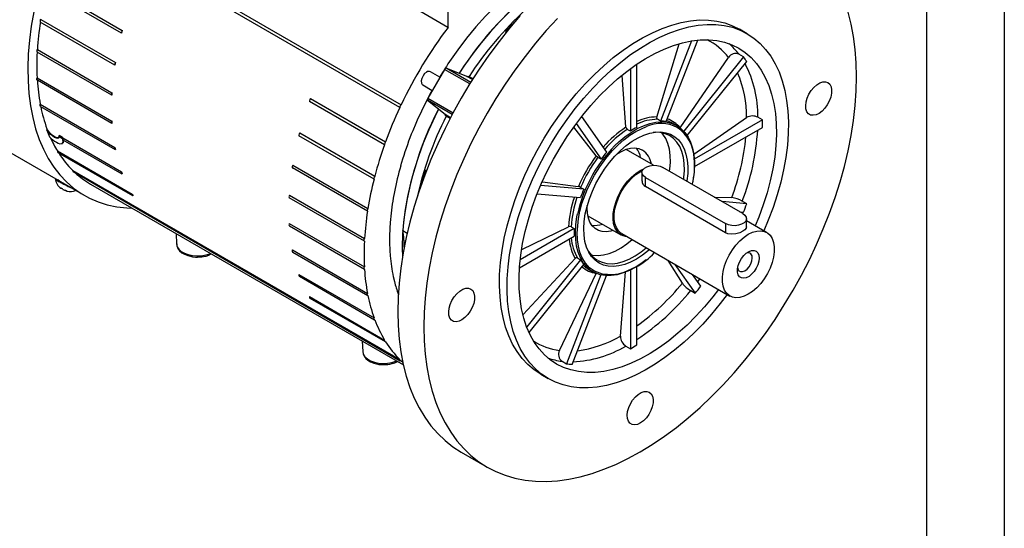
# Model space of a CAD drawing. Header units: inches. Extents: x 0 to 44, y 0 to 34.
# Tile 7 of 14: x 31.3 to 44, y 18.3 to 24.9. Entities that reach past the tile are written whole.
import ezdxf

# ---------------------------------------------------------------- set-up
doc = ezdxf.new("R2010")
doc.units = ezdxf.units.IN
doc.header["$LTSCALE"] = 4
doc.header["$MEASUREMENT"] = 0
doc.layers.add('TEXT', color=140, linetype='Continuous', lineweight=25)

msp = doc.modelspace()

# ---------------------------------------------------------------- linework, layer by layer
at = {"color": 7, "linetype": 'Continuous'}
msp.add_line((44, 34), (44, 0), dxfattribs=at)
for p, q in [((36.224, 23.723), (32.015, 26.153)), ((32.032, 26.189), (36.241, 23.76)), ((32.643, 24.679), (31.683, 25.234)), ((31.693, 25.271), (32.653, 24.716)), ((36.843, 25.218), (36.843, 24.753)), ((36.843, 24.753), (36.274, 25.081)), ((31.604, 24.857), (32.564, 24.303)), ((32.559, 24.267), (31.598, 24.822)), ((37.617, 24.715), (37.582, 24.7)), ((37.7, 24.815), (37.685, 24.809)), ((40.692, 24.673), (40.595, 24.73)), ((32.643, 24.679), (32.642, 24.688)), ((37.582, 24.7), (37.597, 24.692)), ((39.978, 24.581), (39.578, 23.55)), ((39.65, 23.543), (40.057, 24.591)), ((31.56, 24.47), (32.52, 23.915)), ((36.968, 24.464), (36.843, 24.284)), ((39.528, 23.602), (39.818, 24.542)), ((32.518, 23.881), (31.558, 24.435)), ((39.829, 23.464), (40.452, 24.367)), ((40.645, 24.375), (39.877, 23.42)), ((40.645, 24.375), (40.587, 24.408)), ((36.797, 24.215), (36.582, 23.843)), ((37.123, 24.027), (36.797, 24.215)), ((37.087, 24.125), (36.82, 24.229)), ((37.135, 24.047), (36.82, 24.229)), ((39.19, 24.224), (39.19, 23.42)), ((39.273, 23.468), (39.273, 24.283)), ((39.921, 23.363), (40.687, 24.316)), ((31.558, 24.106), (32.518, 23.551)), ((32.52, 23.519), (31.56, 24.074)), ((36.739, 24.115), (36.618, 24.184)), ((37.158, 24.083), (37.087, 24.125)), ((37.115, 24.125), (37.169, 24.093)), ((39.133, 23.471), (39.085, 24.138)), ((36.519, 24.014), (36.641, 23.944)), ((36.639, 23.945), (36.624, 23.918)), ((35.075, 23.84), (36.041, 23.283)), ((36.581, 23.817), (36.806, 23.638)), ((36.897, 23.635), (36.581, 23.817)), ((36.582, 23.843), (36.908, 23.655)), ((30.126, 23.772), (32.163, 22.597)), ((31.598, 23.766), (32.559, 23.212)), ((31.602, 23.738), (32.562, 23.183)), ((35.061, 23.809), (35.061, 23.803)), ((36.027, 23.246), (35.061, 23.803)), ((36.224, 23.723), (36.224, 23.725)), ((36.806, 23.638), (36.877, 23.597)), ((36.873, 23.583), (36.82, 23.613)), ((38.886, 23.15), (38.563, 23.609)), ((39.578, 23.55), (39.537, 23.573)), ((40.004, 23.127), (40.685, 23.595)), ((40.888, 23.566), (40.012, 23.06)), ((40.888, 23.566), (40.83, 23.599)), ((36.43, 23.521), (36.39, 23.424)), ((38.749, 23.104), (38.464, 23.473)), ((38.493, 23.517), (38.813, 23.06)), ((39.19, 23.42), (39.15, 23.443)), ((39.79, 23.49), (39.733, 23.522)), ((40.014, 22.965), (40.888, 23.469)), ((31.884, 23.339), (31.839, 23.365)), ((31.84, 23.351), (31.839, 23.365)), ((31.84, 23.346), (31.84, 23.351)), ((31.885, 23.32), (31.84, 23.346)), ((31.884, 23.339), (31.886, 23.335)), ((31.884, 23.339), (31.885, 23.325)), ((31.886, 23.317), (31.885, 23.325)), ((31.885, 23.325), (31.885, 23.32)), ((31.886, 23.317), (31.885, 23.32)), ((31.886, 23.335), (32.643, 22.897)), ((31.89, 23.311), (32.649, 22.873)), ((34.925, 23.37), (34.926, 23.362)), ((35.892, 22.804), (34.926, 23.362)), ((34.936, 23.398), (35.902, 22.841)), ((31.88, 23.26), (31.885, 23.263)), ((36.027, 23.246), (36.027, 23.251)), ((39.488, 22.982), (39.134, 23.186)), ((31.818, 23.166), (32.779, 22.612)), ((31.824, 23.146), (32.785, 22.592)), ((36.26, 23.062), (36.234, 22.975)), ((38.813, 23.06), (38.773, 23.084)), ((35.807, 22.392), (34.841, 22.949)), ((34.847, 22.985), (35.813, 22.427)), ((39.315, 22.915), (39.362, 22.938)), ((40.638, 22.361), (39.608, 22.955)), ((31.79, 22.812), (31.788, 22.81)), ((32.015, 22.916), (36.224, 20.486)), ((32.021, 22.9), (36.23, 20.47)), ((32.642, 22.887), (32.643, 22.897)), ((35.892, 22.804), (35.891, 22.812)), ((36.555, 22.921), (36.57, 22.912)), ((36.559, 22.883), (36.555, 22.921)), ((39.315, 22.899), (39.344, 22.914)), ((39.339, 22.891), (39.339, 22.776)), ((39.385, 22.827), (40.415, 22.232)), ((39.385, 22.708), (39.385, 22.827)), ((31.858, 22.69), (31.856, 22.692)), ((31.859, 22.692), (31.858, 22.69)), ((31.862, 22.687), (31.858, 22.69)), ((31.862, 22.69), (31.868, 22.687)), ((31.863, 22.69), (31.862, 22.687)), ((31.864, 22.686), (31.865, 22.688)), ((32.245, 22.739), (36.269, 20.416)), ((36.514, 22.764), (36.512, 22.778)), ((38.591, 22.675), (38.035, 22.724)), ((38.059, 22.77), (38.52, 22.709)), ((38.55, 22.698), (38.591, 22.675)), ((40.415, 22.114), (39.385, 22.708)), ((31.886, 22.674), (31.889, 22.671)), ((31.909, 22.662), (31.915, 22.66)), ((31.925, 22.657), (31.924, 22.656)), ((31.93, 22.653), (31.931, 22.655)), ((31.937, 22.651), (31.93, 22.653)), ((31.937, 22.653), (31.937, 22.651)), ((32.778, 22.606), (32.779, 22.612)), ((35.767, 22.005), (34.801, 22.563)), ((34.803, 22.597), (35.769, 22.04)), ((36.154, 22.64), (36.139, 22.56)), ((37.991, 22.617), (38.549, 22.567)), ((40.268, 22.574), (40.494, 22.566)), ((40.687, 22.487), (40.37, 22.515)), ((40.687, 22.487), (40.629, 22.52)), ((38.642, 22.334), (39.069, 22.087)), ((40.598, 22.384), (40.645, 22.379)), ((40.684, 22.182), (40.684, 22.296)), ((34.801, 22.233), (35.767, 21.676)), ((35.769, 21.644), (34.803, 22.201)), ((36.1, 22.248), (36.095, 22.175)), ((38.467, 22.168), (37.771, 21.767)), ((37.793, 21.901), (38.395, 22.193)), ((38.427, 22.192), (38.467, 22.168)), ((40.415, 22.232), (40.415, 22.114)), ((40.943, 22.119), (40.684, 22.269)), ((33.346, 22.104), (33.352, 21.97)), ((36.261, 22.143), (36.319, 22.109)), ((37.762, 21.665), (38.467, 22.072)), ((39.079, 22.104), (40.471, 21.301)), ((34.841, 21.894), (35.807, 21.336)), ((34.845, 21.865), (35.811, 21.308)), ((36.095, 21.885), (36.1, 21.818)), ((38.508, 21.791), (38.549, 21.768)), ((37.811, 21.065), (38.479, 21.784)), ((38.549, 21.768), (37.856, 20.905)), ((37.887, 20.832), (38.591, 21.708)), ((39.273, 20.673), (39.273, 21.683)), ((39.859, 21.466), (39.675, 21.76)), ((39.763, 21.709), (40.024, 21.339)), ((34.926, 21.58), (34.925, 21.57)), ((34.926, 21.58), (35.892, 21.022)), ((34.931, 21.555), (35.897, 20.998)), ((36.139, 21.551), (36.154, 21.488)), ((38.278, 20.602), (38.749, 21.593)), ((38.811, 21.574), (38.368, 20.431)), ((38.44, 20.424), (38.882, 21.564)), ((38.65, 21.647), (38.707, 21.614)), ((39.063, 20.786), (39.128, 21.612)), ((39.19, 21.637), (39.19, 20.625)), ((40.096, 21.429), (39.991, 21.578)), ((40.056, 21.485), (40.085, 21.523)), ((35.061, 21.294), (36.027, 20.736)), ((35.061, 21.294), (35.061, 21.288)), ((39.966, 21.372), (40.024, 21.339)), ((35.067, 21.274), (36.033, 20.716)), ((35.891, 21.012), (35.892, 21.022)), ((35.74, 20.722), (35.746, 20.587)), ((36.027, 20.731), (36.027, 20.736)), ((39.132, 20.659), (39.19, 20.625)), ((36.224, 20.484), (36.224, 20.486)), ((36.241, 20.469), (36.261, 20.45)), ((38.31, 20.464), (38.368, 20.431)), ((38.036, 20.297), (38.133, 20.241)), ((37.013, 19.297), (37.347, 19.104))]:
    msp.add_line(p, q)
at = {"flags": 128}
for points in [[(38.79, 25.803), (38.664, 25.775), (38.531, 25.735), (38.396, 25.684), (38.26, 25.621), (38.124, 25.548), (37.987, 25.464), (37.851, 25.369), (37.717, 25.265), (37.584, 25.152), (37.453, 25.029), (37.326, 24.899), (37.202, 24.761), (37.082, 24.615), (36.968, 24.464)], [(38.409, 25.522), (38.285, 25.455), (38.152, 25.373), (38.02, 25.281), (37.889, 25.181), (37.759, 25.071), (37.632, 24.953), (37.508, 24.827), (37.386, 24.694), (37.269, 24.554), (37.156, 24.407), (37.048, 24.256), (36.987, 24.164)], [(31.515, 24.956), (31.482, 24.771), (31.458, 24.589), (31.443, 24.41), (31.437, 24.236), (31.44, 24.066), (31.451, 23.903), (31.471, 23.745), (31.5, 23.594), (31.538, 23.45), (31.584, 23.315), (31.638, 23.187), (31.701, 23.068), (31.771, 22.959), (31.849, 22.858), (31.934, 22.768), (32.027, 22.688), (32.126, 22.619), (32.232, 22.56), (32.343, 22.512), (32.46, 22.475), (32.583, 22.45), (32.71, 22.435), (32.776, 22.433)], [(37.773, 24.905), (37.635, 24.742), (37.5, 24.573), (37.37, 24.398), (37.245, 24.218), (37.126, 24.032), (37.013, 23.843), (36.905, 23.65), (36.805, 23.454), (36.711, 23.256), (36.624, 23.056), (36.545, 22.855), (36.473, 22.653), (36.409, 22.452), (36.354, 22.251), (36.306, 22.052), (36.267, 21.855), (36.237, 21.66), (36.215, 21.469), (36.202, 21.282), (36.197, 21.099), (36.202, 20.921), (36.215, 20.749), (36.237, 20.583), (36.267, 20.424), (36.306, 20.272), (36.354, 20.127), (36.409, 19.991), (36.473, 19.863), (36.545, 19.745), (36.624, 19.635), (36.711, 19.535), (36.805, 19.445), (36.905, 19.366), (37.013, 19.297), (37.013, 19.297)], [(38.25, 24.868), (38.107, 24.712), (37.969, 24.55), (37.834, 24.38), (37.704, 24.205), (37.58, 24.025), (37.46, 23.839), (37.347, 23.65), (37.239, 23.457), (37.139, 23.261), (37.045, 23.063), (36.958, 22.863), (36.879, 22.662), (36.807, 22.46), (36.743, 22.259), (36.688, 22.058), (36.64, 21.859), (36.601, 21.662), (36.571, 21.467), (36.549, 21.276), (36.536, 21.089), (36.531, 20.906), (36.536, 20.728), (36.549, 20.556), (36.571, 20.39), (36.601, 20.231), (36.64, 20.079), (36.688, 19.935), (36.743, 19.798), (36.807, 19.671), (36.879, 19.552), (36.958, 19.442), (37.045, 19.342), (37.139, 19.252), (37.239, 19.173), (37.347, 19.104), (37.46, 19.045), (37.58, 18.998), (37.704, 18.962), (37.834, 18.936), (37.969, 18.922), (38.107, 18.92), (38.25, 18.928), (38.396, 18.948), (38.545, 18.979), (38.696, 19.022), (38.849, 19.075), (39.004, 19.139), (39.159, 19.214), (39.315, 19.299), (39.471, 19.394), (39.627, 19.499), (39.782, 19.613), (39.935, 19.737), (40.086, 19.869), (40.235, 20.01), (40.381, 20.158), (40.523, 20.314), (40.662, 20.477), (40.796, 20.646), (40.926, 20.821), (41.051, 21.002), (41.17, 21.187), (41.284, 21.377), (41.391, 21.57), (41.492, 21.765), (41.586, 21.964), (41.672, 22.164), (41.752, 22.365), (41.823, 22.566), (41.887, 22.768), (41.943, 22.968), (41.99, 23.168), (42.029, 23.365), (42.06, 23.559), (42.082, 23.75), (42.095, 23.938), (42.099, 24.12), (42.095, 24.298), (42.082, 24.47), (42.06, 24.636), (42.029, 24.795), (41.99, 24.948)], [(38.036, 20.297), (38.036, 20.297), (37.95, 20.354), (37.87, 20.422), (37.798, 20.499), (37.733, 20.587), (37.675, 20.683), (37.626, 20.789), (37.585, 20.903), (37.552, 21.025), (37.528, 21.155), (37.513, 21.291), (37.506, 21.432), (37.508, 21.579), (37.519, 21.731), (37.539, 21.887), (37.567, 22.045), (37.604, 22.206), (37.65, 22.368), (37.703, 22.531), (37.764, 22.694), (37.833, 22.856), (37.909, 23.017), (37.992, 23.174), (38.081, 23.329), (38.176, 23.48), (38.277, 23.626), (38.383, 23.766), (38.494, 23.901), (38.608, 24.029), (38.726, 24.149), (38.847, 24.261), (38.97, 24.365), (39.095, 24.46), (39.221, 24.545), (39.347, 24.621), (39.473, 24.686), (39.598, 24.741), (39.722, 24.784), (39.844, 24.817), (39.964, 24.838), (40.08, 24.849), (40.193, 24.847), (40.301, 24.835), (40.404, 24.811), (40.502, 24.776), (40.595, 24.73), (40.595, 24.73)], [(40.434, 21.322), (40.345, 21.204), (40.234, 21.069), (40.12, 20.942), (40.002, 20.821), (39.881, 20.709), (39.758, 20.605), (39.633, 20.51), (39.507, 20.425), (39.381, 20.35), (39.255, 20.284), (39.13, 20.23), (39.006, 20.186), (38.884, 20.153), (38.764, 20.132), (38.648, 20.122), (38.535, 20.123), (38.427, 20.136), (38.324, 20.16), (38.226, 20.195), (38.133, 20.241), (38.047, 20.298), (37.968, 20.365), (37.895, 20.443), (37.83, 20.53), (37.773, 20.627), (37.723, 20.733), (37.682, 20.847), (37.65, 20.969), (37.625, 21.098), (37.61, 21.234), (37.603, 21.376), (37.606, 21.523), (37.617, 21.675), (37.636, 21.83), (37.665, 21.989), (37.702, 22.15), (37.747, 22.312), (37.8, 22.475), (37.862, 22.638), (37.93, 22.8), (38.006, 22.96), (38.089, 23.118), (38.179, 23.273), (38.274, 23.424), (38.375, 23.57), (38.481, 23.71), (38.591, 23.845), (38.706, 23.972), (38.824, 24.093), (38.944, 24.205), (39.067, 24.309), (39.192, 24.404), (39.318, 24.489), (39.444, 24.565), (39.57, 24.63), (39.696, 24.684), (39.82, 24.728), (39.942, 24.761), (40.061, 24.782), (40.177, 24.792), (40.29, 24.791), (40.398, 24.778), (40.502, 24.755), (40.6, 24.719), (40.692, 24.673), (40.692, 24.673)], [(40.324, 21.386), (40.25, 21.29), (40.143, 21.162), (40.033, 21.041), (39.919, 20.928), (39.802, 20.823), (39.684, 20.727), (39.564, 20.639), (39.443, 20.562), (39.322, 20.495), (39.201, 20.438), (39.082, 20.392), (38.965, 20.357), (38.849, 20.333), (38.737, 20.321), (38.629, 20.32), (38.524, 20.33), (38.424, 20.352), (38.33, 20.384), (38.241, 20.428), (38.159, 20.483), (38.083, 20.548), (38.015, 20.624), (37.954, 20.709), (37.9, 20.804), (37.855, 20.907), (37.818, 21.019), (37.79, 21.138), (37.77, 21.265), (37.759, 21.398), (37.757, 21.536), (37.763, 21.679), (37.779, 21.827), (37.803, 21.978), (37.835, 22.131), (37.877, 22.286), (37.926, 22.442), (37.983, 22.598), (38.048, 22.754), (38.12, 22.908), (38.199, 23.059), (38.285, 23.207), (38.377, 23.351), (38.474, 23.491), (38.576, 23.625), (38.682, 23.752), (38.793, 23.873), (38.907, 23.986), (39.023, 24.091), (39.142, 24.188), (39.262, 24.275), (39.382, 24.352), (39.503, 24.419), (39.624, 24.476), (39.743, 24.522), (39.861, 24.557), (39.976, 24.581), (40.088, 24.594), (40.197, 24.595), (40.301, 24.584), (40.401, 24.563), (40.495, 24.53), (40.584, 24.486), (40.584, 24.486)], [(40.692, 24.673), (40.778, 24.616), (40.858, 24.549), (40.93, 24.471), (40.995, 24.384), (41.053, 24.287), (41.102, 24.181), (41.143, 24.067), (41.176, 23.945), (41.2, 23.816), (41.215, 23.68), (41.222, 23.538), (41.22, 23.391), (41.209, 23.239), (41.189, 23.084), (41.161, 22.925), (41.124, 22.764), (41.078, 22.602), (41.025, 22.439), (40.964, 22.276), (40.907, 22.14)], [(40.584, 24.486), (40.666, 24.431), (40.742, 24.366), (40.811, 24.29), (40.872, 24.205), (40.925, 24.11), (40.97, 24.007), (41.007, 23.895), (41.036, 23.776), (41.056, 23.649), (41.067, 23.517), (41.069, 23.378), (41.062, 23.235), (41.047, 23.087), (41.023, 22.937), (40.99, 22.783), (40.949, 22.628), (40.899, 22.472), (40.842, 22.316), (40.796, 22.204)], [(32.559, 24.267), (32.557, 24.269), (32.556, 24.278)], [(36.843, 24.284), (36.823, 24.253), (36.804, 24.224)], [(31.56, 24.074), (31.557, 24.076), (31.555, 24.079), (31.554, 24.082), (31.553, 24.086), (31.554, 24.091), (31.554, 24.096), (31.556, 24.101), (31.558, 24.106)], [(36.569, 24.18), (36.543, 24.16), (36.522, 24.132), (36.506, 24.099), (36.499, 24.067), (36.502, 24.039), (36.513, 24.019), (36.519, 24.014)], [(37.098, 24.129), (37.11, 24.125), (37.113, 24.124), (37.114, 24.124), (37.115, 24.125), (37.115, 24.125), (37.115, 24.125)], [(41.73, 24.044), (41.754, 24.023), (41.771, 23.991), (41.778, 23.952), (41.777, 23.907), (41.767, 23.858), (41.749, 23.808), (41.723, 23.759), (41.691, 23.715), (41.655, 23.678), (41.617, 23.649), (41.578, 23.631), (41.541, 23.624), (41.508, 23.628), (41.481, 23.644), (41.461, 23.67), (41.448, 23.706), (41.445, 23.748), (41.451, 23.796), (41.465, 23.846), (41.487, 23.895), (41.516, 23.942), (41.55, 23.983), (41.588, 24.016), (41.627, 24.04), (41.664, 24.053), (41.7, 24.054), (41.73, 24.044)], [(32.52, 23.915), (32.515, 23.904), (32.514, 23.894)], [(32.518, 23.881), (32.515, 23.885), (32.514, 23.894)], [(36.624, 23.918), (36.597, 23.869), (36.597, 23.869)], [(31.602, 23.738), (31.601, 23.738), (31.599, 23.741), (31.597, 23.744), (31.596, 23.747), (31.595, 23.752), (31.596, 23.756), (31.597, 23.761), (31.598, 23.766)], [(36.722, 23.705), (36.673, 23.606), (36.595, 23.436), (36.525, 23.265), (36.463, 23.094), (36.408, 22.922), (36.361, 22.751), (36.322, 22.582), (36.292, 22.415), (36.27, 22.251), (36.257, 22.091), (36.253, 21.935), (36.257, 21.794)], [(36.82, 23.613), (36.82, 23.614), (36.82, 23.614), (36.82, 23.614), (36.819, 23.615), (36.817, 23.618), (36.808, 23.626)], [(31.838, 23.356), (31.837, 23.343), (31.823, 23.334), (31.802, 23.338), (31.777, 23.351), (31.751, 23.37), (31.726, 23.394), (31.702, 23.422), (31.683, 23.451)], [(31.683, 23.451), (31.684, 23.441), (31.683, 23.433)], [(32.514, 23.534), (32.515, 23.544), (32.518, 23.551)], [(32.52, 23.519), (32.515, 23.525), (32.514, 23.534)], [(38.508, 22.037), (38.505, 22.11), (38.521, 22.298), (38.54, 22.394), (38.567, 22.492), (38.638, 22.68), (38.726, 22.854), (38.795, 22.964), (38.873, 23.071), (38.96, 23.172), (39.031, 23.244), (39.105, 23.309), (39.182, 23.367), (39.26, 23.417), (39.397, 23.48)], [(39.039, 23.282), (39.117, 23.347), (39.198, 23.405), (39.279, 23.453), (39.36, 23.491), (39.44, 23.518), (39.518, 23.535), (39.592, 23.54), (39.663, 23.534), (39.729, 23.517), (39.79, 23.49)], [(39.79, 23.49), (39.844, 23.451), (39.892, 23.402), (39.932, 23.344), (39.965, 23.277), (39.99, 23.201), (40.006, 23.118), (40.013, 23.029), (40.013, 22.955)], [(31.84, 23.346), (31.835, 23.333), (31.823, 23.327), (31.805, 23.329), (31.78, 23.34), (31.753, 23.359), (31.725, 23.383), (31.7, 23.411), (31.683, 23.433)], [(31.806, 23.278), (31.83, 23.266), (31.85, 23.259), (31.88, 23.26), (31.892, 23.281), (31.886, 23.317)], [(31.895, 23.309), (31.897, 23.299), (31.894, 23.271), (31.883, 23.266)], [(31.886, 23.335), (31.886, 23.334), (31.885, 23.325)], [(31.886, 23.317), (31.889, 23.312), (31.891, 23.311)], [(38.786, 21.725), (38.735, 21.761), (38.691, 21.808), (38.654, 21.864), (38.625, 21.93), (38.605, 22.003), (38.593, 22.083), (38.589, 22.17), (38.595, 22.261), (38.609, 22.356), (38.632, 22.453), (38.662, 22.552), (38.701, 22.651), (38.747, 22.748), (38.799, 22.842), (38.858, 22.933), (38.922, 23.019), (38.99, 23.098), (39.062, 23.171), (39.136, 23.235), (39.212, 23.29), (39.288, 23.335), (39.364, 23.37), (39.439, 23.395), (39.512, 23.408), (39.581, 23.41), (39.646, 23.401), (39.706, 23.381), (39.76, 23.349), (39.807, 23.308), (39.848, 23.256), (39.881, 23.195), (39.905, 23.126), (39.922, 23.049), (39.929, 22.965), (39.928, 22.876), (39.918, 22.783), (39.917, 22.776)], [(39.876, 22.801), (39.879, 22.826), (39.886, 22.917), (39.883, 23.004), (39.872, 23.084), (39.853, 23.158), (39.825, 23.223), (39.789, 23.28), (39.745, 23.326), (39.694, 23.363), (39.637, 23.388), (39.575, 23.403), (39.508, 23.406), (39.482, 23.404)], [(39.695, 22.905), (39.698, 22.93), (39.705, 23.022), (39.703, 23.108), (39.691, 23.189), (39.672, 23.262), (39.644, 23.328), (39.608, 23.384), (39.595, 23.4)], [(32.556, 23.198), (32.557, 23.208), (32.559, 23.212)], [(32.564, 23.182), (32.562, 23.183), (32.557, 23.189), (32.556, 23.198)], [(39.017, 23.127), (39.074, 23.161), (39.134, 23.187), (39.193, 23.201), (39.248, 23.205), (39.3, 23.197), (39.346, 23.177)], [(34.839, 22.96), (34.84, 22.951), (34.841, 22.949)], [(39.385, 22.827), (39.358, 22.847), (39.342, 22.872), (39.339, 22.898), (39.349, 22.923), (39.37, 22.946), (39.402, 22.964), (39.441, 22.976), (39.485, 22.982), (39.53, 22.98), (39.572, 22.971), (39.608, 22.955)], [(32.653, 22.872), (32.648, 22.873), (32.644, 22.879), (32.642, 22.887)], [(39.148, 22.064), (39.129, 22.066), (39.084, 22.079), (39.046, 22.104), (39.014, 22.138), (38.99, 22.183), (38.974, 22.236), (38.968, 22.296), (38.97, 22.362), (38.981, 22.432), (39.001, 22.504), (39.029, 22.576), (39.064, 22.647), (39.106, 22.714), (39.154, 22.776), (39.205, 22.831), (39.259, 22.878), (39.315, 22.915)], [(39.079, 22.104), (39.069, 22.11), (39.036, 22.141), (39.009, 22.182), (38.991, 22.232), (38.982, 22.289), (38.982, 22.353), (38.991, 22.421), (39.009, 22.492), (39.036, 22.563), (39.069, 22.633), (39.11, 22.699), (39.156, 22.761), (39.207, 22.816), (39.26, 22.862), (39.315, 22.899)], [(40.009, 22.893), (40.003, 22.835), (39.995, 22.785)], [(31.876, 22.762), (31.847, 22.778), (31.823, 22.793)], [(31.856, 22.693), (31.856, 22.693), (31.858, 22.693), (31.86, 22.691), (31.862, 22.69)], [(31.864, 22.686), (31.864, 22.686), (31.863, 22.686), (31.862, 22.687)], [(31.941, 22.651), (31.943, 22.65), (31.943, 22.65), (31.942, 22.65), (31.94, 22.651), (31.937, 22.651)], [(32.792, 22.59), (32.792, 22.59), (32.784, 22.592), (32.78, 22.597), (32.778, 22.606)], [(34.803, 22.597), (34.798, 22.586), (34.797, 22.576)], [(34.797, 22.576), (34.798, 22.567), (34.801, 22.563)], [(38.968, 22.146), (38.938, 22.137), (38.88, 22.127), (38.827, 22.13), (38.778, 22.143), (38.735, 22.168), (38.698, 22.204), (38.67, 22.249), (38.649, 22.303), (38.637, 22.365), (38.633, 22.434), (38.635, 22.464)], [(35.807, 22.392), (35.806, 22.394), (35.805, 22.402)], [(39.392, 21.767), (39.34, 21.727), (39.259, 21.674), (39.177, 21.631), (39.097, 21.598), (39.018, 21.576), (38.941, 21.565), (38.869, 21.565), (38.8, 21.576), (38.737, 21.599), (38.679, 21.632), (38.628, 21.676), (38.584, 21.73), (38.547, 21.792), (38.518, 21.864), (38.498, 21.943), (38.486, 22.03), (38.483, 22.122), (38.488, 22.219), (38.502, 22.32), (38.509, 22.356)], [(40.638, 22.361), (40.664, 22.34), (40.68, 22.316), (40.683, 22.29), (40.674, 22.265), (40.652, 22.242), (40.621, 22.224), (40.581, 22.211), (40.537, 22.206), (40.493, 22.208), (40.451, 22.217), (40.415, 22.232)], [(34.801, 22.233), (34.798, 22.226), (34.797, 22.216)], [(34.797, 22.216), (34.798, 22.207), (34.803, 22.201)], [(40.682, 22.189), (40.681, 22.176), (40.661, 22.152), (40.638, 22.136), (40.596, 22.116), (40.547, 22.102), (40.495, 22.096), (40.445, 22.101), (40.415, 22.114)], [(40.707, 22.096), (40.762, 22.122), (40.816, 22.137), (40.866, 22.141), (40.912, 22.133), (40.953, 22.113), (40.987, 22.082), (41.013, 22.041), (41.031, 21.991), (41.04, 21.934), (41.04, 21.87), (41.031, 21.802), (41.013, 21.731), (40.987, 21.66), (40.953, 21.59), (40.912, 21.524), (40.866, 21.462), (40.816, 21.408), (40.762, 21.361), (40.707, 21.324), (40.652, 21.298), (40.599, 21.282), (40.548, 21.279), (40.502, 21.287), (40.461, 21.307), (40.428, 21.337), (40.401, 21.378), (40.383, 21.428), (40.374, 21.486), (40.374, 21.549), (40.383, 21.618), (40.401, 21.688), (40.428, 21.759), (40.461, 21.829), (40.502, 21.896), (40.548, 21.957), (40.599, 22.012), (40.652, 22.059), (40.707, 22.096)], [(33.352, 21.97), (33.352, 21.969), (33.36, 21.935), (33.38, 21.904), (33.411, 21.876), (33.453, 21.852), (33.502, 21.834), (33.556, 21.822), (33.614, 21.817), (33.672, 21.82), (33.728, 21.83), (33.779, 21.846), (33.787, 21.849)], [(33.353, 21.971), (33.356, 21.945), (33.369, 21.912), (33.391, 21.883), (33.42, 21.858), (33.453, 21.839), (33.495, 21.821), (33.529, 21.812), (33.558, 21.806), (33.593, 21.803), (33.622, 21.802), (33.677, 21.805), (33.698, 21.808), (33.733, 21.816), (33.766, 21.827), (33.798, 21.842), (33.799, 21.842)], [(35.763, 22.018), (35.764, 22.029), (35.769, 22.04)], [(35.767, 22.005), (35.764, 22.009), (35.763, 22.018)], [(38.726, 21.621), (38.665, 21.666), (38.612, 21.725), (38.567, 21.8), (38.54, 21.867), (38.521, 21.941), (38.509, 22.023), (38.508, 22.037)], [(38.688, 21.828), (38.707, 21.825), (38.774, 21.822), (38.845, 21.83), (38.918, 21.85), (38.994, 21.88), (39.07, 21.922), (39.146, 21.973), (39.212, 22.027)], [(38.769, 21.76), (38.826, 21.735), (38.888, 21.72), (38.955, 21.717), (39.026, 21.726), (39.099, 21.745), (39.175, 21.776), (39.251, 21.817), (39.327, 21.869), (39.393, 21.923)], [(34.841, 21.894), (34.84, 21.891), (34.839, 21.88)], [(34.839, 21.88), (34.84, 21.871), (34.845, 21.866), (34.847, 21.865)], [(39.434, 21.899), (39.421, 21.887), (39.345, 21.827), (39.269, 21.777), (39.193, 21.737), (39.117, 21.707), (39.043, 21.688), (38.972, 21.68), (38.905, 21.684), (38.843, 21.699), (38.786, 21.725)], [(40.846, 21.79), (40.842, 21.748), (40.829, 21.703), (40.809, 21.658), (40.782, 21.617), (40.75, 21.582), (40.716, 21.554), (40.681, 21.537), (40.648, 21.53), (40.618, 21.535), (40.595, 21.55), (40.578, 21.576), (40.569, 21.61), (40.569, 21.65), (40.578, 21.694), (40.595, 21.739), (40.618, 21.782), (40.648, 21.821), (40.681, 21.853), (40.716, 21.875), (40.75, 21.887), (40.782, 21.889), (40.809, 21.878), (40.829, 21.858), (40.842, 21.828), (40.846, 21.79)], [(40.57, 21.659), (40.573, 21.65), (40.586, 21.627), (40.607, 21.615), (40.633, 21.615), (40.663, 21.626), (40.692, 21.648), (40.718, 21.679), (40.739, 21.715), (40.753, 21.754), (40.757, 21.79)], [(35.763, 21.658), (35.764, 21.669), (35.767, 21.676)], [(39.256, 21.673), (39.105, 21.604), (39.031, 21.583), (38.96, 21.573), (38.832, 21.581), (38.726, 21.621)], [(34.925, 21.57), (34.926, 21.561), (34.931, 21.555), (34.931, 21.555)], [(35.769, 21.644), (35.764, 21.649), (35.763, 21.658)], [(35.061, 21.288), (35.063, 21.279), (35.067, 21.274), (35.068, 21.274)], [(35.805, 21.322), (35.806, 21.333), (35.807, 21.336)], [(35.813, 21.307), (35.811, 21.308), (35.806, 21.314), (35.805, 21.322)], [(37.137, 21.392), (37.161, 21.371), (37.177, 21.34), (37.185, 21.3), (37.184, 21.255), (37.174, 21.206), (37.155, 21.156), (37.13, 21.107), (37.098, 21.063), (37.062, 21.026), (37.023, 20.997), (36.985, 20.979), (36.948, 20.972), (36.915, 20.976), (36.888, 20.992), (36.867, 21.019), (36.855, 21.054), (36.852, 21.097), (36.857, 21.144), (36.872, 21.194), (36.894, 21.244), (36.923, 21.29), (36.957, 21.331), (36.994, 21.364), (37.033, 21.388), (37.071, 21.401), (37.106, 21.402), (37.137, 21.392)], [(35.902, 20.996), (35.897, 20.998), (35.892, 21.003), (35.891, 21.012)], [(36.041, 20.715), (36.04, 20.715), (36.033, 20.716), (36.029, 20.722), (36.027, 20.731)], [(35.746, 20.587), (35.746, 20.587), (35.754, 20.553), (35.774, 20.522), (35.806, 20.493), (35.847, 20.47), (35.896, 20.452), (35.95, 20.44), (36.008, 20.435), (36.066, 20.438), (36.122, 20.448), (36.173, 20.464), (36.181, 20.467)], [(35.747, 20.589), (35.75, 20.563), (35.763, 20.53), (35.785, 20.501), (35.814, 20.476), (35.847, 20.456), (35.889, 20.439), (35.923, 20.43), (35.952, 20.424), (35.987, 20.421), (36.016, 20.42), (36.071, 20.423), (36.093, 20.426), (36.127, 20.434), (36.16, 20.445), (36.192, 20.46), (36.193, 20.46)], [(36.241, 20.469), (36.237, 20.468), (36.23, 20.47), (36.225, 20.475), (36.224, 20.484)], [(39.433, 20.066), (39.457, 20.044), (39.474, 20.013), (39.482, 19.974), (39.481, 19.929), (39.47, 19.88), (39.452, 19.83), (39.426, 19.781), (39.395, 19.737), (39.358, 19.7), (39.32, 19.671), (39.281, 19.653), (39.245, 19.646), (39.212, 19.65), (39.184, 19.666), (39.164, 19.692), (39.152, 19.728), (39.148, 19.77), (39.154, 19.818), (39.168, 19.868), (39.19, 19.917), (39.219, 19.964), (39.254, 20.005), (39.291, 20.038), (39.33, 20.062), (39.368, 20.075), (39.403, 20.076), (39.433, 20.066)]]:
    msp.add_lwpolyline(points, dxfattribs=at)
for centre, radius, start, end in [((40.542, 21.907), 4.211, 125.2975, 147.5989), ((40.882, 21.663), 4.5, 132.5467, 146.8373), ((31.631, 24.835), 0.0358, 140.5251, 201.2899), ((35.343, 24.235), 3.79, 171.0932, 176.4485), ((32.691, 24.685), 0.0488, 140.6824, 177.1696), ((37.236, 23.507), 4.74, 165.2178, 165.6774), ((41.426, 21.294), 5.741, 142.9614, 154.5716), ((41.088, 21.482), 4.759, 135.649, 137.4501), ((39.835, 23.902), 0.773, 36.9791, 63.7691), ((31.584, 24.451), 0.0306, 142.8231, 210.7824), ((39.914, 23.898), 0.845, 37.1497, 49.863), ((34.7, 24.271), 3.147, 176.9985, 183.0015), ((40.544, 24.309), 0.109, 66.5479, 147.6689), ((39.895, 23.803), 0.943, 32.8946, 37.3067), ((32.604, 24.276), 0.0481, 145.4121, 177.2941), ((36.625, 23.635), 4.115, 170.655, 171.1601), ((36.818, 24.207), 0.0222, 85.2, 159.0334), ((39.354, 23.611), 1.476, 359.5455, 27.3454), ((34.1, 24.235), 2.545, 183.6262, 190.6112), ((36.597, 24.143), 0.0463, 63.3914, 127.919), ((40.987, 21.548), 4.966, 147.8694, 148.8665), ((37.089, 24.136), 0.0118, 260.3766, 322.8116), ((39.225, 23.598), 1.46, 359.9065, 23.0307), ((35.981, 23.705), 3.467, 176.5197, 177.0858), ((35.111, 23.806), 0.0497, 135.9631, 176.9142), ((40.908, 21.588), 4.877, 152.5963, 156.6501), ((36.6, 23.83), 0.0222, 140.9697, 214.7922), ((33.58, 24.133), 2.016, 191.3325, 199.7766), ((41.205, 21.395), 5.499, 154.9542, 159.9239), ((36.273, 23.722), 0.0495, 130.5592, 177.0223), ((40.454, 21.754), 4.211, 152.401, 174.7009), ((40.776, 21.603), 4.438, 153.0612, 167.5598), ((36.797, 23.63), 0.0117, 336.8846, 39.9189), ((39.535, 22.972), 0.631, 90.5686, 114.4669), ((39.549, 22.929), 0.644, 91.0684, 115.368), ((39.551, 23.594), 0.0247, 158.7223, 235.463), ((39.538, 23.224), 0.377, 39.5315, 70.5198), ((40.761, 23.469), 0.147, 61.904, 120.9946), ((38.68, 23.517), 2.209, 358.749, 1.251), ((35.354, 23.705), 2.84, 183.0938, 183.7404), ((39.917, 22.273), 1.432, 123.2284, 138.8302), ((39.922, 22.267), 1.407, 123.2808, 139.0757), ((39.169, 23.474), 0.0359, 185.0307, 237.8092), ((39.741, 22.562), 1.02, 117.2885, 122.7061), ((39.585, 23.076), 0.445, 62.1249, 114.9308), ((39.575, 23.114), 0.436, 80.1162, 89.6648), ((39.549, 23.204), 0.367, 60.0589, 73.2829), ((39.51, 23.057), 0.5, 1.4172, 55.5081), ((33.307, 24.036), 1.732, 200.3559, 203.3914), ((32.036, 23.662), 0.448, 224.5399, 239.0799), ((33.133, 23.96), 1.536, 204.0217, 211.1182), ((34.974, 23.368), 0.0488, 140.6824, 177.1696), ((40.586, 21.72), 4.53, 157.8943, 162.7667), ((37.685, 23.634), 3.005, 339.1902, 354.527), ((37.737, 23.627), 3.097, 339.0614, 356.4345), ((34.791, 23.635), 2.272, 190.7315, 191.482), ((40.76, 21.555), 5.026, 160.342, 165.1764), ((36.077, 23.248), 0.0497, 135.9629, 176.9142), ((40.241, 21.979), 1.772, 132.6894, 167.7187), ((39.021, 23.025), 0.305, 10.0564, 35.7355), ((31.836, 23.161), 0.0187, 162.1949, 230.8633), ((32.918, 23.824), 1.281, 212.2708, 225.1739), ((40.265, 21.965), 1.896, 143.0843, 156.9157), ((40.26, 21.968), 1.86, 143.12, 156.88), ((38.82, 23.164), 0.0926, 219.9863, 239.7368), ((40.213, 22.01), 1.75, 139.3152, 143.0957), ((39.196, 22.956), 0.267, 8.9672, 55.8837), ((39.044, 22.97), 0.971, 346.1057, 5.9106), ((34.887, 22.958), 0.0481, 145.4121, 177.2941), ((40.059, 21.876), 3.979, 163.9665, 168.9395), ((31.892, 22.9), 0.138, 221.0007, 249.1076), ((31.956, 22.828), 0.168, 187.0285, 236.8178), ((32.031, 22.913), 0.0168, 171.2385, 233.0111), ((32.81, 23.717), 1.129, 227.4846, 239.9646), ((34.327, 23.507), 1.791, 199.9, 200.7795), ((40.187, 21.703), 4.434, 165.6263, 170.6002), ((35.94, 22.81), 0.0488, 140.6824, 177.1696), ((41.095, 21.494), 4.76, 162.5494, 164.3504), ((32.816, 24.471), 1.958, 240.2156, 245.2675), ((31.821, 22.6), 0.0985, 48.6481, 61.5716), ((38.505, 22.621), 0.0893, 59.8974, 80.3779), ((39.416, 22.777), 0.0753, 174.8187, 245.7347), ((31.929, 22.727), 0.068, 234.2943, 252.8716), ((31.877, 22.505), 0.159, 68.0221, 76.0301), ((31.931, 22.662), 0.00894, 223.1624, 266.0852), ((31.962, 22.712), 0.064, 246.5617, 250.6604), ((31.984, 22.819), 0.174, 255.7152, 293.3801), ((33.993, 23.347), 1.42, 211.2064, 212.2331), ((39.438, 21.989), 3.348, 170.1815, 175.5666), ((39.825, 22.112), 1.432, 161.169, 176.7696), ((39.832, 22.111), 1.407, 160.9236, 176.7172), ((40.2, 21.988), 1.75, 156.9042, 160.6845), ((40.452, 22.222), 0.347, 59.3566, 83.0673), ((35.853, 22.4), 0.0481, 145.4121, 177.2941), ((37.135, 23.803), 3.788, 337.9212, 339.6674), ((39.552, 21.805), 3.79, 171.0932, 176.4485), ((38.8, 22.03), 2.709, 176.9335, 183.0665), ((38.41, 22.16), 0.0362, 62.4569, 114.7036), ((39.487, 22.12), 1.02, 177.2916, 182.7084), ((38.725, 22.512), 0.304, 264.2411, 289.9778), ((35.392, 21.954), 0.889, 358.3033, 12.2738), ((39.054, 22.097), 0.626, 184.2649, 209.2867), ((38.91, 21.841), 3.147, 176.9985, 183.0014), ((39.046, 22.1), 0.649, 185.8771, 209.0749), ((38.953, 22.064), 0.355, 203.2058, 238.7211), ((38.209, 21.989), 2.116, 184.6559, 191.9689), ((38.498, 21.767), 0.0257, 66.3768, 139.4412), ((38.797, 22.527), 0.97, 298.2619, 316.6033), ((40.701, 21.8), 0.0568, 349.7, 109.223), ((38.925, 21.988), 0.436, 210.3271, 219.8743), ((38.811, 21.963), 0.375, 229.4094, 260.5176), ((38.833, 21.964), 0.366, 226.6877, 239.9649), ((38.309, 21.805), 2.545, 183.6262, 190.6112), ((37.773, 21.892), 1.669, 194.0017, 199.9187), ((37.49, 23.407), 3.062, 305.6166, 320.6649), ((40.136, 21.674), 0.347, 216.9244, 240.6489), ((37.108, 23.756), 3.788, 320.3323, 322.0786), ((37.79, 21.703), 2.017, 191.3337, 199.7457), ((37.562, 23.323), 3.096, 303.5638, 320.9386), ((37.389, 21.555), 1.588, 200.5965, 211.0215), ((38.315, 22.096), 1.509, 277.3429, 299.7108), ((39.21, 20.783), 0.147, 179.001, 238.0999), ((37.128, 21.395), 1.282, 212.0425, 225.1704), ((38.373, 21.371), 0.775, 236.2823, 262.9645), ((38.384, 21.931), 1.476, 272.6471, 300.4519), ((38.128, 22.561), 2.208, 298.7461, 301.2486), ((38.372, 20.551), 0.107, 151.5479, 234.2377), ((38.415, 21.302), 0.845, 250.1419, 262.8408), ((38.488, 21.366), 0.943, 262.6841, 267.0969)]:
    msp.add_arc(centre, radius, start, end)
at = {"layer": 'TEXT'}
msp.add_line((43, 33), (43, 1), dxfattribs=at)

doc.saveas('drawing.dxf')
